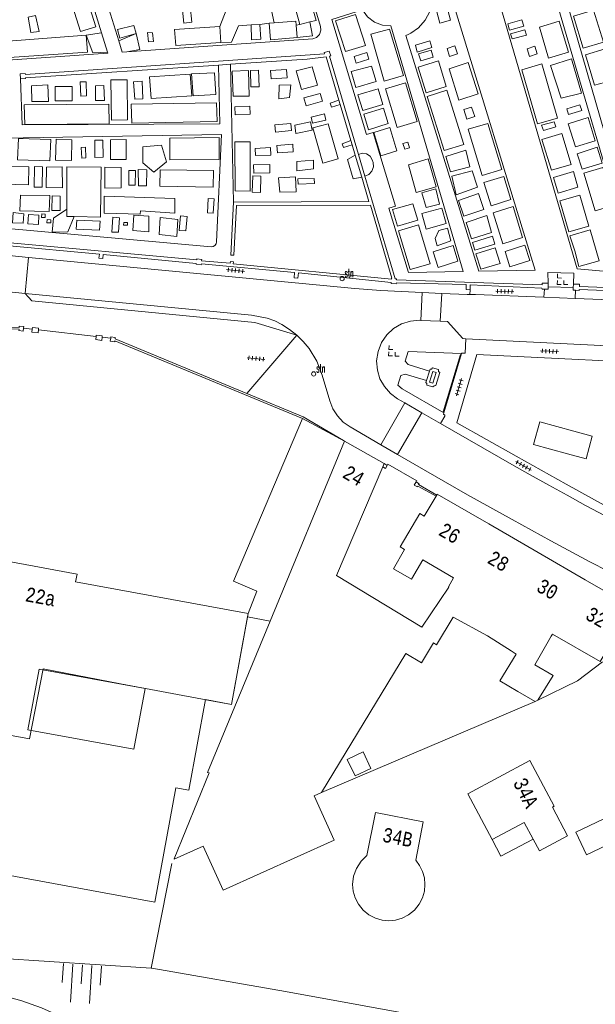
# Model space of a CAD drawing. Header units: metres. Extents: x 196790 to 198335, y 354523 to 356036.
# Tile 61 of 105: x 197818 to 197890, y 354711 to 354833. Entities that reach past the tile are written whole.
import ezdxf

# ---------------------------------------------------------------- set-up
doc = ezdxf.new("R2010")
doc.units = ezdxf.units.M
doc.linetypes.add('DGN Style 2', pattern=[186.027128, 111.616277, -74.410851])
for name, color, linetype, lineweight in [('afdak', 252, 'DGN Style 2', 18), ('bij- of bedrijfsgebouw', 252, 'Continuous', 18), ('functiescheiding', 252, 'Continuous', 18), ('heg of haag', 252, 'Continuous', 18), ('hoofdgebouw', 252, 'Continuous', 18), ('huisnummer BAG', 252, 'Continuous', 18), ('kant asfaltverharding', 252, 'Continuous', 18), ('kant keiverharding', 252, 'Continuous', 18), ('kant klinkerverharding', 252, 'Continuous', 18), ('kant muur (extern)', 252, 'Continuous', 18), ('kant onverhard', 252, 'Continuous', 18), ('kant tegelverharding', 252, 'Continuous', 18), ('kunstwerken', 252, 'Continuous', 18), ('overige afscheidingen', 252, 'Continuous', 18), ('raster', 252, 'Continuous', 18), ('straatnaambord', 252, 'Continuous', 18), ('taludsymbool', 252, 'Continuous', 18), ('toekomstig hoofdgebouw', 252, 'Continuous', 18), ('tuinhuis', 252, 'DGN Style 2', 18), ('verh keisymbool', 2, 'Continuous', 0), ('verh tegelsymbool', 2, 'Continuous', 0), ('vlakafsluiter grijs', 252, 'DGN Style 2', 18), ('vlakafsluiter groen', 252, 'DGN Style 2', 18)]:
    doc.layers.add(name, color=color, linetype=linetype, lineweight=lineweight)
doc.styles.add('Style-Courier New', font='cour.ttf')
doc.styles.add('Style-simplex', font='simplex.shx')

# ---------------------------------------------------------------- blocks, each defined once
blk = doc.blocks.new('S435')
at = {"layer": 'straatnaambord', "color": 7, "linetype": 'Continuous', "lineweight": 0}
blk.add_circle((0, 0), 0.263, dxfattribs=at)
blk.add_circle((0, 0), 0.263, dxfattribs=at)
at = {"layer": 'straatnaambord', "color": 7, "linetype": 'Continuous', "lineweight": 0, "style": 'Style-simplex', "width": 0.428569}
blk.add_text('stn', height=1.05, dxfattribs=at).set_placement((0.32, 0.18))
blk = doc.blocks.new('TA')
at = {"layer": 'taludsymbool', "linetype": 'Continuous', "lineweight": 0}
for p, q in [((-0.5, 0), (-0.5, -0.5)), ((-0.25, 0), (-0.25, -1)), ((0, 0), (0, -0.5)), ((0.25, 0), (0.25, -1)), ((0.5, 0), (0.5, -0.5))]:
    blk.add_line(p, q, dxfattribs=at)
blk = doc.blocks.new('S651')
at = {"layer": 'verh keisymbool', "color": 7, "linetype": 'Continuous', "lineweight": 0}
for p, q in [((-0.41, 0.75), (-0.41, 0.25)), ((0.09, 0.25), (-0.41, 0.25)), ((-0.41, -0.05), (-0.41, -0.55)), ((-0.41, -0.55), (0.09, -0.55)), ((0.39, -0.05), (0.39, -0.55)), ((0.39, -0.55), (0.89, -0.55))]:
    blk.add_line(p, q, dxfattribs=at)
at = {"layer": 'verh keisymbool', "color": 7, "linetype": 'Continuous', "lineweight": 0, "flags": 128}
blk.add_lwpolyline([(-0.41, -0.05), (-0.41, -0.05), (-0.41, -0.55), (-0.41, -0.55), (-0.41, -0.05)], close=True, dxfattribs=at)
blk = doc.blocks.new('S642')
at = {"layer": 'verh tegelsymbool', "color": 252}
for p, q in [((-1.12, 0), (1.12, 0)), ((-0.9, -0.25), (-0.9, 0.25)), ((-0.45, -0.25), (-0.45, 0.25)), ((0, -0.25), (0, 0.25)), ((0.45, -0.25), (0.45, 0.25)), ((0.9, -0.25), (0.9, 0.25))]:
    blk.add_line(p, q, dxfattribs=at)

msp = doc.modelspace()

# ---------------------------------------------------------------- linework, layer by layer
at = {"layer": 'afdak'}
for p, q in [((197853.079, 354783.602), (197858.322, 354780.79)), ((197846.194, 354758.864), (197849.026, 354758.324))]:
    msp.add_line(p, q, dxfattribs=at)
at = {"layer": 'afdak', "flags": 128}
for points in [[(197846.269, 354759.272), (197847.361, 354762.071), (197844.448, 354763.298), (197853.079, 354783.602)], [(197876.732, 354731.069), (197877.826, 354729.008), (197881.86, 354731.149)]]:
    msp.add_lwpolyline(points, dxfattribs=at)
at = {"layer": 'bij- of bedrijfsgebouw'}
for p, q in [((197879.966, 354749.558), (197882.133, 354748.314)), ((197882.133, 354748.314), (197882.461, 354748.448))]:
    msp.add_line(p, q, dxfattribs=at)
at = {"layer": 'bij- of bedrijfsgebouw', "flags": 128}
msp.add_lwpolyline([(197882.461, 354748.448), (197884.368, 354751.563), (197882.069, 354752.882)], dxfattribs=at)
at = {"layer": 'functiescheiding'}
for p, q in [((197818.429, 354799.205), (197818.839, 354803.703)), ((197868.024, 354799.327), (197867.862, 354795.84)), ((197862.842, 354780.329), (197865.864, 354785.541))]:
    msp.add_line(p, q, dxfattribs=at)
at = {"layer": 'heg of haag'}
msp.add_line((197872.798, 354791.596), (197870.638, 354784.446), dxfattribs=at)
at = {"layer": 'hoofdgebouw'}
for p, q in [((197858.322, 354780.79), (197849.026, 354758.324)), ((197863.257, 354777.972), (197858.322, 354780.79)), ((197863.087, 354777.573), (197863.257, 354777.972)), ((197869.822, 354774.036), (197869.739, 354773.897)), ((197882.512, 354766.874), (197876.344, 354770.445)), ((197888.374, 354763.48), (197882.512, 354766.874)), ((197888.374, 354763.48), (197894.283, 354760.059)), ((197846.194, 354758.864), (197846.269, 354759.272)), ((197879.114, 354754.601), (197876.152, 354756.473)), ((197882.069, 354752.882), (197883.585, 354755.507)), ((197883.585, 354755.507), (197884.119, 354756.433)), ((197865.961, 354754.291), (197855.423, 354736.93)), ((197879.114, 354754.601), (197879.743, 354754.217)), ((197820.678, 354752.392), (197830.361, 354750.52)), ((197830.361, 354750.52), (197841.232, 354748.483)), ((197855.423, 354736.93), (197854.543, 354736.533))]:
    msp.add_line(p, q, dxfattribs=at)
at = {"layer": 'hoofdgebouw', "flags": 128}
for points in [[(197867.959, 354757.582), (197857.303, 354764.009), (197863.087, 354777.573)], [(197869.739, 354773.897), (197868.27, 354771.426), (197867.719, 354771.733), (197865.262, 354767.605), (197865.822, 354767.28), (197864.419, 354764.868), (197866.675, 354763.556), (197868.078, 354765.967), (197871.933, 354763.724)], [(197876.344, 354770.445), (197869.904, 354774.174), (197869.822, 354774.036)], [(197846.269, 354759.272), (197824.747, 354763.217), (197824.925, 354764.193), (197811.914, 354766.594), (197811.746, 354765.627), (197790.243, 354769.574)], [(197867.959, 354757.582), (197871.348, 354762.572), (197871.288, 354762.607), (197871.933, 354763.724)], [(197894.283, 354760.059), (197890.218, 354753.271), (197884.27, 354756.694), (197884.119, 354756.433)], [(197849.026, 354758.324), (197841.217, 354739.45), (197841.41, 354739.415), (197837.037, 354728.695)], [(197841.232, 354748.483), (197844.193, 354747.941), (197846.194, 354758.864)], [(197865.961, 354754.291), (197867.922, 354753.108), (197869.435, 354755.617), (197869.821, 354755.385), (197871.884, 354758.805), (197876.152, 354756.473)], [(197879.743, 354754.217), (197877.692, 354750.863), (197879.966, 354749.558)], [(197820.678, 354752.392), (197819.001, 354743.634), (197810.484, 354745.198)], [(197876.732, 354731.069), (197873.695, 354736.792), (197881.463, 354740.935), (197884.494, 354735.253), (197884.269, 354735.133), (197886.174, 354731.559), (197882.645, 354729.677), (197881.86, 354731.149)], [(197854.543, 354736.533), (197857.03, 354731.018), (197843.156, 354724.76), (197840.669, 354730.275)], [(197867.201, 354728.498), (197868.146, 354733.273), (197862.182, 354734.453), (197861.119, 354729.081)], [(197881.86, 354731.149), (197880.762, 354733.208), (197876.732, 354731.069)], [(197840.669, 354730.275), (197837.059, 354728.647), (197837.037, 354728.695)], [(197861.119, 354729.081), (197860.375, 354728.373), (197859.797, 354727.489), (197859.44, 354726.496), (197859.323, 354725.475), (197859.399, 354724.653), (197859.64, 354723.812), (197860.06, 354723.002), (197860.647, 354722.28), (197861.37, 354721.693), (197862.179, 354721.273), (197863.02, 354721.031), (197863.843, 354720.956), (197864.665, 354721.031), (197865.506, 354721.273), (197866.315, 354721.693), (197867.038, 354722.28), (197867.625, 354723.002), (197868.045, 354723.812), (197868.286, 354724.653), (197868.362, 354725.475), (197868.288, 354726.291), (197868.062, 354727.094), (197867.692, 354727.842), (197867.201, 354728.498)]]:
    msp.add_lwpolyline(points, dxfattribs=at)
at = {"layer": 'kant asfaltverharding'}
for p, q in [((197870.457, 354799.208), (197870.266, 354795.752)), ((197883.209, 354798.729), (197887.123, 354798.577)), ((197864.931, 354779.122), (197867.963, 354784.324)), ((197867.963, 354784.324), (197870.319, 354782.974))]:
    msp.add_line(p, q, dxfattribs=at)
at = {"layer": 'kant asfaltverharding', "flags": 128}
for points in [[(197873.967, 354799.06), (197873.632, 354799.06), (197870.457, 354799.208)], [(197883.209, 354798.729), (197874.663, 354799.06), (197873.967, 354799.06)], [(197924.785, 354794.203), (197921.446, 354794.929), (197908.861, 354797.155), (197907.731, 354797.344), (197906.598, 354797.513), (197905.923, 354797.603), (197905.247, 354797.686), (197901.294, 354798.021), (197900.405, 354798.062), (197887.123, 354798.577)], [(197873.464, 354793.552), (197873.099, 354793.57), (197871.156, 354795.718), (197870.266, 354795.752)], [(197873.464, 354793.552), (197896.248, 354792.422), (197901.294, 354792.063), (197902.543, 354791.941), (197903.788, 354791.806), (197911.284, 354790.785), (197916.208, 354789.878), (197921.083, 354788.734), (197925.894, 354787.348), (197930.642, 354785.758), (197935.364, 354783.991), (197940.007, 354782.053)], [(197870.319, 354782.974), (197879.221, 354777.873), (197881.511, 354776.577), (197883.807, 354775.294), (197886.111, 354774.025), (197888.423, 354772.769), (197890.859, 354771.463)], [(197891.254, 354764.562), (197888.962, 354765.735), (197884.086, 354768.327), (197879.248, 354770.99), (197876.465, 354772.537), (197873.688, 354774.097), (197870.919, 354775.67), (197868.158, 354777.257), (197864.931, 354779.122)], [(197822.973, 354708.972), (197820.471, 354710.091), (197817.884, 354711), (197815.18, 354711.726), (197812.418, 354712.18), (197811.321, 354712.231), (197810.98, 354712.224), (197810.517, 354712.2)]]:
    msp.add_lwpolyline(points, dxfattribs=at)
at = {"layer": 'kant keiverharding', "flags": 128}
for points in [[(197886.888, 354800.359), (197886.967, 354801.714), (197883.702, 354801.802), (197883.759, 354800.469)], [(197868.916, 354789.506), (197866.257, 354790.323), (197865.9, 354790.746), (197866.271, 354791.954), (197872.935, 354791.695)], [(197870.724, 354784.315), (197865.514, 354787.309), (197864.989, 354787.763), (197865.359, 354788.973), (197865.879, 354789.146), (197868.555, 354788.344)]]:
    msp.add_lwpolyline(points, dxfattribs=at)
at = {"layer": 'kant klinkerverharding'}
for p, q in [((197816.442, 354803.932), (197818.839, 354803.703)), ((197816.026, 354799.436), (197818.429, 354799.205)), ((197868.024, 354799.327), (197870.457, 354799.208)), ((197870.266, 354795.752), (197867.862, 354795.84)), ((197865.864, 354785.541), (197867.963, 354784.324)), ((197862.842, 354780.329), (197864.931, 354779.122))]:
    msp.add_line(p, q, dxfattribs=at)
at = {"layer": 'kant klinkerverharding', "flags": 128}
for points in [[(197818.839, 354803.703), (197859.584, 354799.819), (197862.862, 354799.582), (197868.024, 354799.327)], [(197852.356, 354793.998), (197851.466, 354794.716), (197850.501, 354795.33), (197849.604, 354795.769), (197848.663, 354796.106), (197846.705, 354796.487), (197818.429, 354799.205)], [(197867.862, 354795.84), (197867.702, 354795.846), (197866.545, 354795.759), (197865.436, 354795.419), (197864.43, 354794.841), (197863.58, 354794.051), (197862.92, 354793.074), (197862.498, 354791.973), (197862.33, 354790.807), (197862.415, 354789.632), (197862.738, 354788.555), (197863.289, 354787.574), (197864.037, 354786.736), (197864.945, 354786.073), (197865.864, 354785.541)], [(197862.842, 354780.329), (197859.008, 354782.545), (197858.157, 354783.151), (197857.423, 354783.921), (197856.85, 354784.818), (197856.465, 354785.789), (197855.528, 354789.009), (197854.867, 354790.739), (197853.901, 354792.318), (197853.167, 354793.194), (197852.356, 354793.998)]]:
    msp.add_lwpolyline(points, dxfattribs=at)
at = {"layer": 'kant muur (extern)'}
for p, q in [((197844.084, 354827.78), (197842.593, 354827.683)), ((197857.775, 354822.773), (197857.615, 354823.311)), ((197859.107, 354818.28), (197857.775, 354822.773)), ((197859.266, 354817.743), (197859.107, 354818.28)), ((197859.645, 354816.465), (197859.266, 354817.743)), ((197860.458, 354813.723), (197859.645, 354816.465)), ((197860.067, 354816.546), (197860.868, 354813.832)), ((197883.759, 354800.469), (197883.748, 354800.007)), ((197886.871, 354799.932), (197886.888, 354800.359)), ((197868.916, 354789.506), (197868.555, 354788.344)), ((197846.114, 354786.724), (197853.165, 354783.804)), ((197853.165, 354783.804), (197858.191, 354780.87)), ((197858.191, 354780.87), (197858.322, 354780.79)), ((197863.65, 354777.744), (197863.257, 354777.972))]:
    msp.add_line(p, q, dxfattribs=at)
at = {"layer": 'kant muur (extern)', "flags": 128}
for points in [[(197817.864, 354825.99), (197817.818, 354826.606), (197818.457, 354826.651), (197818.472, 354826.52), (197855.836, 354829.079), (197855.795, 354829.254), (197856.39, 354829.428), (197856.614, 354828.844), (197856.453, 354828.78), (197860.067, 354816.546)], [(197857.615, 354823.311), (197856.017, 354828.702), (197853.665, 354828.409), (197844.084, 354827.78)], [(197842.593, 354827.683), (197818.502, 354826.102), (197818.49, 354826.023), (197817.864, 354825.99)], [(197844.455, 354810.574), (197861.368, 354810.652), (197860.458, 354813.723)], [(197860.868, 354813.832), (197864.649, 354801.033), (197864.816, 354801.035), (197864.806, 354800.908), (197882.98, 354800.272), (197883.006, 354800.499), (197883.759, 354800.469)], [(197815.27, 354805.515), (197815.326, 354805.883), (197816.078, 354805.826), (197816.092, 354805.544), (197839.859, 354803.399), (197839.864, 354803.499), (197840.503, 354803.454), (197840.47, 354803.288), (197844.044, 354802.987), (197844.066, 354803.166), (197844.447, 354803.134), (197844.419, 354802.912), (197864.178, 354800.984), (197864.193, 354801.091), (197864.243, 354801.086), (197861.562, 354810.229), (197844.846, 354810.153), (197844.511, 354803.973), (197844.131, 354803.991), (197844.455, 354810.574)], [(197815.215, 354805.148), (197815.997, 354805.062), (197816.015, 354805.167), (197827.71, 354804.084), (197827.659, 354803.612), (197828.159, 354803.566), (197828.202, 354804.037), (197839.806, 354802.951), (197839.804, 354802.842), (197840.433, 354802.782), (197840.459, 354802.904), (197852.079, 354801.826), (197852.009, 354801.139), (197852.504, 354801.095), (197852.582, 354801.775), (197864.142, 354800.571), (197864.132, 354800.441), (197864.781, 354800.419), (197864.794, 354800.532), (197873.5, 354800.305), (197873.497, 354799.684), (197873.985, 354799.668)], [(197873.985, 354799.668), (197873.989, 354799.668), (197874.014, 354800.283), (197882.963, 354799.858), (197882.982, 354799.75), (197883.271, 354799.739)], [(197883.748, 354800.007), (197883.742, 354799.721), (197883.271, 354799.739)], [(197886.871, 354799.932), (197886.857, 354799.601), (197887.163, 354799.595)], [(197925.255, 354796.313), (197924.714, 354796.411), (197924.677, 354796.176), (197906.966, 354799.322), (197906.644, 354799.321), (197906.643, 354799.419), (197906.083, 354799.462), (197906.068, 354799.352), (197887.653, 354800.05), (197887.655, 354800.345), (197886.888, 354800.359)], [(197887.163, 354799.595), (197887.621, 354799.587), (197887.629, 354799.702), (197906.028, 354798.987), (197906.013, 354798.902), (197906.579, 354798.852), (197906.589, 354798.968), (197915.343, 354797.43), (197915.242, 354796.807), (197915.736, 354796.724), (197915.849, 354797.335), (197924.57, 354795.728), (197924.601, 354795.649), (197925.129, 354795.555)], [(197818.249, 354794.883), (197818.212, 354794.497), (197817.671, 354794.578), (197817.683, 354794.729), (197795.546, 354795.482)], [(197795.565, 354795.702), (197817.7, 354794.948), (197817.71, 354795.116), (197818.266, 354795.062), (197818.249, 354794.883)], [(197819.319, 354794.756), (197819.34, 354794.935), (197820.127, 354794.856), (197820.105, 354794.677)], [(197819.319, 354794.756), (197819.274, 354794.372), (197820.059, 354794.302), (197820.105, 354794.677)], [(197827.293, 354793.827), (197827.246, 354793.435), (197828.007, 354793.318), (197828.055, 354793.734)], [(197828.055, 354793.734), (197828.075, 354793.913), (197827.314, 354794.006), (197827.293, 354793.827)], [(197853.079, 354783.602), (197829.638, 354793.308), (197829.62, 354793.16), (197829.074, 354793.23), (197829.122, 354793.608)], [(197829.122, 354793.608), (197829.145, 354793.787), (197829.689, 354793.715), (197829.66, 354793.537), (197846.114, 354786.724)], [(197868.555, 354788.344), (197868.483, 354788.112), (197868.593, 354787.959), (197868.595, 354787.77), (197869.361, 354787.533), (197869.506, 354787.688), (197869.718, 354787.707), (197870.202, 354789.351), (197870.036, 354789.483), (197870.047, 354789.695), (197869.317, 354789.907), (197869.194, 354789.746), (197868.991, 354789.747), (197868.916, 354789.506)], [(197863.087, 354777.573), (197863.434, 354777.372), (197863.65, 354777.744)], [(197869.739, 354773.897), (197867.473, 354775.175), (197867.424, 354775.085), (197867.017, 354775.3), (197867.243, 354775.69), (197867.306, 354775.653)], [(197869.822, 354774.036), (197867.563, 354775.36), (197867.621, 354775.468), (197867.306, 354775.653)]]:
    msp.add_lwpolyline(points, dxfattribs=at)
at = {"layer": 'kant onverhard'}
for p, q in [((197824.037, 354850.396), (197830.136, 354830.712)), ((197822.954, 354848.012), (197827.979, 354831.713)), ((197844.229, 354836.368), (197842.744, 354832.512)), ((197849.542, 354832.956), (197848.829, 354836.14)), ((197847.749, 354832.747), (197848.898, 354832.908)), ((197827.979, 354831.713), (197828.73, 354829.276)), ((197852.744, 354832.759), (197852.273, 354832.645)), ((197844.455, 354810.574), (197844.084, 354827.78))]:
    msp.add_line(p, q, dxfattribs=at)
at = {"layer": 'kant onverhard', "flags": 128}
for points in [[(197831.147, 354829.35), (197854.356, 354830.958), (197854.815, 354831.13), (197855.194, 354831.515), (197855.365, 354832.028), (197855.31, 354832.515), (197847.827, 354857.585), (197824.037, 354850.396)], [(197885.181, 354838.615), (197886.981, 354840.458), (197891.349, 354841.873), (197903.798, 354800.881), (197895.895, 354801.548), (197885.181, 354838.615)], [(197891.587, 354801.912), (197887.363, 354802.269), (197876.771, 354838.621), (197879.128, 354839.304), (197884.053, 354838.196), (197894.782, 354801.642)], [(197866.576, 354831.65), (197866.276, 354831.496), (197865.987, 354831.369), (197875.079, 354801.982), (197882.135, 354802.116), (197871.679, 354836.136), (197869.3, 354835.511), (197868.974, 354834.352), (197868.382, 354833.267), (197867.559, 354832.346), (197866.576, 354831.65)], [(197860.553, 354834.56), (197861.176, 354833.716), (197862.044, 354833.052), (197863.065, 354832.661), (197864.111, 354832.574), (197873.15, 354801.945), (197866.304, 354801.815), (197863.868, 354809.838), (197864.691, 354810.067), (197861.896, 354819.269), (197861.08, 354819.02), (197856.719, 354833.384), (197860.553, 354834.56)], [(197852.423, 354831.133), (197854.314, 354831.344), (197853.989, 354833.061)], [(197842.889, 354830.492), (197844.21, 354830.527), (197845.074, 354832.575), (197846.641, 354832.694)], [(197830.136, 354830.712), (197830.57, 354829.31), (197831.147, 354829.35)], [(197828.73, 354829.276), (197828.759, 354829.183), (197803.729, 354827.439)], [(197886.651, 354828.467), (197884.05, 354827.646), (197885.358, 354823.572), (197887.901, 354824.163), (197886.651, 354828.467)], [(197842.593, 354827.683), (197842.752, 354820.344), (197818.085, 354820.211), (197817.864, 354825.99)], [(197850.118, 354823.469), (197851.443, 354823.623), (197851.595, 354825.212), (197850.156, 354825.173), (197850.118, 354823.469)], [(197841.662, 354805.012), (197841.904, 354805.038), (197842.135, 354805.177), (197842.28, 354805.403), (197842.313, 354805.644), (197842.963, 354819.011), (197815.734, 354818.571), (197815.375, 354807.394), (197841.662, 354805.012)], [(197833.117, 354817.496), (197835.474, 354817.689), (197836.096, 354815.636), (197834.509, 354814.316), (197833.148, 354815.511), (197833.117, 354817.496)], [(197823.628, 354809.709), (197821.991, 354808.599), (197821.824, 354806.849), (197823.777, 354806.885), (197824.541, 354808.783)], [(197871.158, 354807.359), (197871.579, 354805.771), (197869.867, 354805.146), (197869.65, 354806.072), (197870.112, 354807.062), (197871.158, 354807.359)], [(197875.317, 354802.229), (197877.747, 354802.946), (197877.144, 354804.874), (197874.702, 354804.158), (197875.317, 354802.229)]]:
    msp.add_lwpolyline(points, dxfattribs=at)
at = {"layer": 'kant tegelverharding'}
for p, q in [((197883.209, 354798.729), (197883.271, 354799.739)), ((197873.985, 354799.668), (197873.967, 354799.06)), ((197887.123, 354798.577), (197887.163, 354799.595)), ((197870.724, 354784.315), (197872.935, 354791.695))]:
    msp.add_line(p, q, dxfattribs=at)
at = {"layer": 'kant tegelverharding', "flags": 128}
for points in [[(197872.935, 354791.695), (197872.955, 354791.762), (197873.39, 354791.77), (197873.464, 354793.552)], [(197890.734, 354772.794), (197889.149, 354773.661), (197885.987, 354775.408), (197882.872, 354777.14), (197879.766, 354778.888), (197872.356, 354783.081), (197874.83, 354791.604), (197901.94, 354790.262)], [(197870.724, 354784.315), (197870.666, 354784.122), (197870.861, 354784.008), (197870.844, 354783.876), (197870.319, 354782.974)], [(197863.65, 354777.744), (197863.734, 354777.886), (197867.346, 354775.818), (197867.306, 354775.653)]]:
    msp.add_lwpolyline(points, dxfattribs=at)
at = {"layer": 'kunstwerken', "flags": 128}
msp.add_lwpolyline([(197869.766, 354789.332), (197869.342, 354789.452), (197868.926, 354788.128), (197869.359, 354787.993), (197869.766, 354789.332)], dxfattribs=at)
at = {"layer": 'overige afscheidingen'}
for p, q in [((197849.542, 354832.956), (197848.898, 354832.908)), ((197853.989, 354833.061), (197852.744, 354832.759)), ((197842.744, 354832.512), (197842.889, 354830.492)), ((197846.641, 354832.694), (197847.749, 354832.747)), ((197852.273, 354832.645), (197852.423, 354831.133))]:
    msp.add_line(p, q, dxfattribs=at)
at = {"layer": 'overige afscheidingen', "flags": 128}
for points in [[(197826.259, 354835.611), (197827.272, 354832.467), (197825.345, 354831.882), (197824.343, 354835.053), (197826.259, 354835.611)], [(197852.744, 354832.759), (197852.168, 354834.848), (197854.132, 354835.415), (197854.767, 354833.25), (197853.989, 354833.061)], [(197869.59, 354835.277), (197870.94, 354835.631), (197871.546, 354833.284), (197870.211, 354832.928), (197869.59, 354835.277)], [(197839.037, 354835.031), (197839.264, 354833.028), (197838.239, 354832.924), (197838.055, 354834.946), (197839.037, 354835.031)], [(197889.393, 354834.55), (197886.897, 354833.798), (197888.102, 354829.794), (197890.646, 354830.534), (197889.393, 354834.55)], [(197818.808, 354833.648), (197819.156, 354831.762), (197820.182, 354831.894), (197819.747, 354833.859), (197818.808, 354833.648)], [(197852.423, 354831.133), (197849.087, 354830.829), (197848.898, 354832.908)], [(197852.273, 354832.645), (197852.222, 354833.155), (197849.542, 354832.956)], [(197858.43, 354829.365), (197860.918, 354830.121), (197859.691, 354833.982), (197857.209, 354833.221), (197858.43, 354829.365)], [(197878.925, 354832.043), (197878.696, 354832.844), (197880.439, 354833.335), (197880.697, 354832.545), (197878.925, 354832.043)], [(197885.107, 354833.153), (197882.653, 354832.414), (197883.798, 354828.549), (197886.281, 354829.29), (197885.107, 354833.153)], [(197832.294, 354831.636), (197832.001, 354832.611), (197829.989, 354832.124)], [(197829.989, 354832.124), (197830.245, 354831.023), (197832.294, 354831.636)], [(197834.359, 354831.703), (197834.46, 354830.632), (197833.84, 354830.565), (197833.705, 354831.75), (197834.359, 354831.703)], [(197842.889, 354830.492), (197837.249, 354830.113), (197837.088, 354832.108), (197842.744, 354832.512)], [(197846.641, 354832.694), (197846.714, 354830.829), (197847.851, 354830.897), (197847.749, 354832.747)], [(197863.914, 354832.161), (197861.585, 354831.523), (197863.25, 354825.683), (197865.674, 354826.387), (197863.914, 354832.161)], [(197881.024, 354831.405), (197880.814, 354832.084), (197879.048, 354831.592), (197879.229, 354830.96), (197881.024, 354831.405)], [(197807.303, 354827.989), (197807.071, 354829.956), (197826.06, 354831.415)], [(197826.06, 354831.415), (197826.214, 354829.298), (197807.303, 354827.989)], [(197869.22, 354829.858), (197868.961, 354830.713), (197867.177, 354830.18), (197867.405, 354829.3), (197869.22, 354829.858)], [(197859.752, 354827.941), (197861.339, 354828.402), (197861.091, 354829.252), (197859.506, 354828.757), (197859.752, 354827.941)], [(197867.551, 354829.075), (197867.865, 354828.226), (197869.392, 354828.673), (197869.121, 354829.541), (197867.551, 354829.075)], [(197871.134, 354829.743), (197871.44, 354828.769), (197872.416, 354829.068), (197872.108, 354830.075), (197871.134, 354829.743)], [(197881.432, 354828.753), (197882.384, 354829.094), (197882.089, 354830.028), (197881.124, 354829.726), (197881.432, 354828.753)], [(197890.862, 354829.704), (197888.4, 354828.947), (197889.545, 354825.18), (197892.023, 354825.847), (197890.862, 354829.704)], [(197868.505, 354824.23), (197871.025, 354825.011), (197870.055, 354828.198), (197867.52, 354827.426), (197868.505, 354824.23)], [(197873.771, 354827.993), (197871.38, 354827.229), (197872.575, 354823.301), (197874.996, 354824.082), (197873.771, 354827.993)], [(197839.214, 354826.591), (197842.069, 354826.717), (197842.258, 354824.028), (197839.431, 354823.845), (197839.214, 354826.591)], [(197844.306, 354826.934), (197846.336, 354826.996), (197846.391, 354823.809), (197844.425, 354823.787), (197844.306, 354826.934)], [(197847.643, 354824.987), (197847.582, 354827.045), (197846.585, 354826.998), (197846.618, 354824.982), (197847.643, 354824.987)], [(197849.152, 354825.971), (197849.067, 354827.004), (197851.086, 354827.129), (197851.16, 354826.103), (197849.152, 354825.971)], [(197852.292, 354826.966), (197854.269, 354827.451), (197854.923, 354825.168), (197852.956, 354824.635), (197852.292, 354826.966)], [(197859.722, 354824.891), (197862.268, 354825.626), (197861.697, 354827.552), (197859.138, 354826.888), (197859.722, 354824.891)], [(197884.912, 354821.062), (197882.407, 354820.338), (197880.44, 354827.101), (197882.933, 354827.827), (197884.912, 354821.062)], [(197826.061, 354825.614), (197825.309, 354825.591), (197825.379, 354823.816), (197826.097, 354823.841), (197826.061, 354825.614)], [(197829.152, 354825.849), (197831.179, 354825.848), (197831.225, 354820.857), (197829.203, 354820.818), (197829.152, 354825.849)], [(197832.132, 354823.424), (197833.154, 354823.469), (197833.04, 354825.659), (197831.974, 354825.586), (197832.132, 354823.424)], [(197833.986, 354826.201), (197834.193, 354823.526), (197839.269, 354823.856), (197839.062, 354826.566), (197833.986, 354826.201)], [(197821.257, 354825.202), (197821.352, 354823.156), (197819.288, 354823.129), (197819.243, 354825.104), (197821.257, 354825.202)], [(197824.303, 354825.02), (197824.327, 354823.243), (197822.185, 354823.211), (197822.181, 354825.007), (197824.303, 354825.02)], [(197828.35, 354823.28), (197827.245, 354823.281), (197827.212, 354825.092), (197828.258, 354825.121), (197828.35, 354823.28)], [(197860.593, 354822.012), (197863.105, 354822.788), (197862.501, 354824.729), (197859.976, 354823.973), (197860.593, 354822.012)], [(197865.924, 354825.465), (197863.438, 354824.734), (197864.897, 354819.907), (197867.387, 354820.638), (197865.924, 354825.465)], [(197870.751, 354817.02), (197873.217, 354817.788), (197871.105, 354824.546), (197868.638, 354823.76), (197870.751, 354817.02)], [(197853.254, 354823.619), (197855.287, 354824.152), (197855.574, 354823.188), (197853.548, 354822.609), (197853.254, 354823.619)], [(197857.615, 354823.311), (197856.535, 354822.921), (197856.697, 354822.416), (197857.775, 354822.773)], [(197818.314, 354822.746), (197818.383, 354820.29), (197828.948, 354820.357), (197828.885, 354822.812), (197818.314, 354822.746)], [(197831.779, 354820.433), (197842.404, 354820.642), (197842.313, 354822.987), (197831.688, 354822.825), (197831.779, 354820.433)], [(197844.603, 354822.493), (197846.49, 354822.571), (197846.521, 354821.558), (197844.653, 354821.474), (197844.603, 354822.493)], [(197861.311, 354819.628), (197863.783, 354820.404), (197863.194, 354822.326), (197860.722, 354821.561), (197861.311, 354819.628)], [(197874.174, 354822.454), (197873.217, 354822.146), (197873.594, 354820.953), (197874.575, 354821.271), (197874.174, 354822.454)], [(197887.718, 354822.74), (197886.092, 354822.239), (197886.287, 354821.521), (197887.954, 354822.015), (197887.718, 354822.74)], [(197852.241, 354819.154), (197854.264, 354819.554), (197854.085, 354820.59), (197852.097, 354820.184), (197852.241, 354819.154)], [(197854.139, 354821.208), (197855.815, 354821.585), (197855.986, 354820.815), (197854.327, 354820.46), (197854.139, 354821.208)], [(197882.905, 354820.172), (197883.162, 354819.51), (197884.707, 354819.975), (197884.498, 354820.599), (197882.905, 354820.172)], [(197888.752, 354821.13), (197886.256, 354820.37), (197887.148, 354817.489), (197889.629, 354818.224), (197888.752, 354821.13)], [(197851.691, 354819.505), (197851.618, 354820.392), (197849.619, 354820.226), (197849.709, 354819.327), (197851.691, 354819.505)], [(197854.361, 354819.863), (197856.268, 354820.363), (197857.541, 354816.009), (197855.589, 354815.462), (197854.361, 354819.863)], [(197862.836, 354816.378), (197864.845, 354816.991), (197863.975, 354819.903), (197861.975, 354819.293), (197862.836, 354816.378)], [(197873.752, 354819.673), (197876.197, 354820.414), (197877.97, 354814.651), (197875.508, 354813.909), (197873.752, 354819.673)], [(197817.626, 354818.547), (197817.499, 354815.859), (197821.542, 354815.758), (197821.666, 354818.419), (197817.626, 354818.547)], [(197822.319, 354818.438), (197822.239, 354815.837), (197824.209, 354815.792), (197824.277, 354818.377), (197822.319, 354818.438)], [(197827.127, 354818.31), (197827.133, 354816.165), (197828.168, 354816.198), (197828.141, 354818.336), (197827.127, 354818.31)], [(197829.085, 354818.361), (197829.095, 354815.889), (197831.058, 354815.911), (197831.069, 354818.416), (197829.085, 354818.361)], [(197836.492, 354815.846), (197836.493, 354818.579), (197842.682, 354818.642), (197842.681, 354815.894), (197836.492, 354815.846)], [(197846.543, 354811.956), (197844.673, 354812.014), (197844.61, 354818.117), (197846.534, 354818.107), (197846.543, 354811.956)], [(197859.107, 354818.28), (197858.025, 354817.877), (197858.191, 354817.418), (197859.266, 354817.743)], [(197884.142, 354814.563), (197886.614, 354815.277), (197885.466, 354819.135), (197882.96, 354818.423), (197884.142, 354814.563)], [(197825.437, 354817.416), (197825.501, 354816.07), (197826.02, 354816.097), (197825.964, 354817.452), (197825.437, 354817.416)], [(197849.076, 354817.408), (197847.179, 354817.281), (197847.219, 354816.393), (197849.137, 354816.463), (197849.076, 354817.408)], [(197849.949, 354816.721), (197851.919, 354816.863), (197851.844, 354817.818), (197849.882, 354817.67), (197849.949, 354816.721)], [(197866.431, 354817.375), (197865.833, 354817.188), (197865.595, 354817.893), (197866.216, 354818.087), (197866.431, 354817.375)], [(197871.542, 354814.358), (197873.96, 354815.001), (197873.463, 354817.052), (197870.95, 354816.295), (197871.542, 354814.358)], [(197889.857, 354817.452), (197890.475, 354815.457), (197887.983, 354814.71), (197887.36, 354816.634), (197889.857, 354817.452)], [(197852.379, 354814.511), (197854.457, 354814.759), (197854.429, 354815.834), (197852.353, 354815.653), (197852.379, 354814.511)], [(197859.645, 354816.465), (197858.673, 354815.898), (197859.384, 354813.493), (197860.458, 354813.723)], [(197860.067, 354816.546), (197860.536, 354816.697), (197861.077, 354816.622), (197861.525, 354816.309), (197861.766, 354815.88), (197861.875, 354815.537), (197861.927, 354815.011), (197861.747, 354814.463), (197861.353, 354814.04), (197860.868, 354813.832)], [(197868.761, 354815.989), (197866.291, 354815.237), (197867.271, 354811.807), (197869.752, 354812.513), (197868.761, 354815.989)], [(197818.907, 354814.991), (197818.853, 354812.743), (197815.715, 354812.842), (197815.775, 354815.037), (197818.907, 354814.991)], [(197820.619, 354815.001), (197820.584, 354812.46), (197819.566, 354812.458), (197819.604, 354815.046), (197820.619, 354815.001)], [(197823.081, 354814.99), (197823.096, 354812.381), (197821.056, 354812.428), (197821.093, 354814.967), (197823.081, 354814.99)], [(197824.541, 354808.783), (197827.859, 354808.733), (197827.922, 354814.935), (197823.645, 354814.991), (197823.628, 354809.709)], [(197830.411, 354814.922), (197828.394, 354814.95), (197828.401, 354812.334), (197830.449, 354812.361), (197830.411, 354814.922)], [(197832.232, 354814.518), (197832.195, 354812.692), (197831.38, 354812.713), (197831.402, 354814.528), (197832.232, 354814.518)], [(197833.643, 354814.63), (197833.604, 354812.634), (197832.578, 354812.626), (197832.568, 354814.64), (197833.643, 354814.63)], [(197841.975, 354814.531), (197841.898, 354812.471), (197835.248, 354812.566), (197835.298, 354814.615), (197841.975, 354814.531)], [(197848.993, 354815.269), (197849.005, 354814.253), (197846.996, 354814.221), (197846.962, 354815.232), (197848.993, 354815.269)], [(197872.274, 354811.519), (197874.912, 354812.439), (197874.273, 354814.493), (197871.719, 354813.836), (197872.274, 354811.519)], [(197890.555, 354814.917), (197892.015, 354810.207), (197889.622, 354809.493), (197888.187, 354814.2), (197890.555, 354814.917)], [(197846.859, 354813.874), (197847.87, 354813.834), (197847.815, 354811.812), (197846.788, 354811.842), (197846.859, 354813.874)], [(197852.178, 354813.748), (197852.266, 354811.872), (197850.26, 354811.838), (197850.087, 354813.612), (197852.178, 354813.748)], [(197854.554, 354812.896), (197852.549, 354812.826), (197852.493, 354813.487), (197854.525, 354813.535), (197854.554, 354812.896)], [(197875.722, 354813.039), (197876.615, 354810.112), (197879.086, 354810.912), (197878.217, 354813.797), (197875.722, 354813.039)], [(197884.976, 354811.71), (197887.465, 354812.442), (197886.908, 354814.399), (197884.397, 354813.654), (197884.976, 354811.71)], [(197869.704, 354812.268), (197870.184, 354810.353), (197868.505, 354809.92), (197867.976, 354811.747), (197869.704, 354812.268)], [(197817.781, 354809.523), (197817.854, 354811.471), (197821.504, 354811.397), (197821.441, 354809.407), (197817.781, 354809.523)], [(197821.779, 354809.563), (197822.807, 354809.565), (197822.833, 354811.352), (197821.809, 354811.366), (197821.779, 354809.563)], [(197828.311, 354811.339), (197828.305, 354809.203), (197832.811, 354809.107), (197832.844, 354809.484), (197837.125, 354809.229), (197837.112, 354811.04), (197828.311, 354811.339)], [(197841.229, 354809.251), (197841.926, 354809.209), (197842.029, 354810.995), (197841.302, 354811.032), (197841.229, 354809.251)], [(197875.699, 354809.671), (197875.054, 354811.648), (197872.559, 354810.789), (197873.206, 354808.843), (197875.699, 354809.671)], [(197886.304, 354806.876), (197888.822, 354807.609), (197887.679, 354811.476), (197885.191, 354810.765), (197886.304, 354806.876)], [(197823.628, 354809.709), (197823.625, 354808.797), (197824.541, 354808.783)], [(197867.487, 354808.337), (197864.942, 354807.59), (197864.322, 354809.653), (197866.866, 354810.36), (197867.487, 354808.337)], [(197867.964, 354809.154), (197868.508, 354807.209), (197871.023, 354807.931), (197870.45, 354809.838), (197867.964, 354809.154)], [(197879.365, 354810.057), (197876.879, 354809.242), (197878.075, 354805.375), (197880.547, 354806.193), (197879.365, 354810.057)], [(197818.277, 354809.148), (197818.178, 354807.95), (197816.863, 354807.998), (197816.926, 354809.305), (197818.277, 354809.148)], [(197820.169, 354808.951), (197820.094, 354807.798), (197818.789, 354807.876), (197818.855, 354809.037), (197820.169, 354808.951)], [(197820.938, 354808.689), (197820.954, 354809.09), (197820.517, 354809.119), (197820.501, 354808.677), (197820.938, 354808.689)], [(197821.643, 354808.025), (197821.628, 354808.37), (197821.183, 354808.413), (197821.152, 354808.027), (197821.643, 354808.025)], [(197827.788, 354808.203), (197827.724, 354807.106), (197824.803, 354807.223), (197824.874, 354808.342), (197827.788, 354808.203)], [(197830.096, 354806.844), (197829.27, 354806.842), (197829.379, 354808.715), (197830.227, 354808.649), (197830.096, 354806.844)], [(197833.898, 354806.891), (197831.872, 354807.069), (197832.017, 354808.978), (197833.899, 354808.842), (197833.898, 354806.891)], [(197837.359, 354806.305), (197835.173, 354806.539), (197835.307, 354808.653), (197837.503, 354808.443), (197837.359, 354806.305)], [(197838.662, 354808.801), (197837.847, 354808.864), (197837.676, 354807.063), (197838.499, 354807.008), (197838.662, 354808.801)], [(197876.65, 354806.815), (197874.168, 354805.996), (197873.503, 354808.043), (197876.068, 354808.925), (197876.65, 354806.815)], [(197831.207, 354808.03), (197831.201, 354807.7), (197830.735, 354807.724), (197830.743, 354808.058), (197831.207, 354808.03)], [(197869.003, 354802.912), (197866.506, 354802.186), (197865.055, 354807.029), (197867.541, 354807.742), (197869.003, 354802.912)], [(197887.593, 354802.552), (197890.122, 354803.268), (197888.989, 354807.132), (197886.441, 354806.391), (197887.071, 354804.506), (197887.593, 354802.552)], [(197874.301, 354805.57), (197874.601, 354804.602), (197877.072, 354805.34), (197876.781, 354806.327), (197874.301, 354805.57)], [(197869.373, 354804.393), (197871.868, 354805.172), (197872.458, 354803.221), (197869.992, 354802.442), (197869.373, 354804.393)], [(197880.842, 354805.237), (197878.37, 354804.439), (197878.975, 354802.517), (197881.452, 354803.31), (197880.842, 354805.237)]]:
    msp.add_lwpolyline(points, dxfattribs=at)
at = {"layer": 'raster'}
for p, q in [((197886.871, 354799.932), (197883.748, 354800.007)), ((197847.099, 354795.581), (197819.287, 354798.258)), ((197819.319, 354794.756), (197818.249, 354794.883)), ((197827.293, 354793.827), (197820.105, 354794.677)), ((197829.122, 354793.608), (197828.055, 354793.734)), ((197882.133, 354748.314), (197855.423, 354736.93)), ((197836.744, 354728.074), (197834.193, 354715.026)), ((197834.193, 354715.026), (197811.094, 354716.531))]:
    msp.add_line(p, q, dxfattribs=at)
at = {"layer": 'raster', "flags": 128}
for points in [[(197890.528, 354753.265), (197887.402, 354750.87), (197882.461, 354748.448)], [(197907.747, 354682.73), (197891.722, 354696.247), (197879.059, 354706.997), (197850.955, 354712.116), (197834.264, 354715.021), (197834.193, 354715.026)]]:
    msp.add_lwpolyline(points, dxfattribs=at)
at = {"layer": 'toekomstig hoofdgebouw', "flags": 128}
for points in [[(197791.768, 354757.531), (197790.607, 354751.204), (197798.502, 354749.754), (197795.211, 354731.827), (197800.031, 354730.942), (197799.796, 354729.664), (197834.64, 354723.268), (197837.258, 354737.53), (197838.881, 354737.232), (197840.955, 354748.534), (197844.193, 354747.941), (197846.269, 354759.272), (197824.747, 354763.217), (197824.925, 354764.193), (197811.914, 354766.594), (197811.746, 354765.627), (197790.243, 354769.574), (197788.08, 354758.208), (197791.768, 354757.531)], [(197833.406, 354749.919), (197820.18, 354752.347), (197818.788, 354744.761), (197832.015, 354742.341), (197833.406, 354749.919)]]:
    msp.add_lwpolyline(points, dxfattribs=at)
at = {"layer": 'tuinhuis'}
for p, q in [((197858.661, 354741.076), (197860.634, 354742.019)), ((197860.634, 354742.019), (197861.616, 354739.964)), ((197859.642, 354739.021), (197858.661, 354741.076)), ((197861.616, 354739.964), (197859.642, 354739.021))]:
    msp.add_line(p, q, dxfattribs=at)
at = {"layer": 'tuinhuis', "flags": 128}
for points in [[(197886.178, 354779.214), (197881.919, 354780.374), (197882.683, 354783.177), (197886.942, 354782.017)], [(197886.942, 354782.017), (197889.239, 354781.391), (197888.475, 354778.588), (197886.178, 354779.214)], [(197888.533, 354729.156), (197887.182, 354731.998), (197890.598, 354733.622), (197891.949, 354730.78), (197888.533, 354729.156)]]:
    msp.add_lwpolyline(points, dxfattribs=at)
at = {"layer": 'vlakafsluiter grijs'}
for p, q in [((197819.287, 354798.258), (197818.429, 354799.205)), ((197847.099, 354795.581), (197852.356, 354793.998)), ((197852.356, 354793.998), (197846.114, 354786.724))]:
    msp.add_line(p, q, dxfattribs=at)
at = {"layer": 'vlakafsluiter groen'}
for p, q in [((197827.979, 354831.713), (197826.06, 354831.415)), ((197830.136, 354830.712), (197832.294, 354831.636))]:
    msp.add_line(p, q, dxfattribs=at)
at = {"layer": 'vlakafsluiter groen', "flags": 128}
for points in [[(197832.294, 354831.636), (197832.778, 354829.647), (197831.147, 354829.35)], [(197826.06, 354831.415), (197826.903, 354829.223), (197828.73, 354829.276)]]:
    msp.add_lwpolyline(points, dxfattribs=at)

# ---------------------------------------------------------------- block references
at = {"layer": 'straatnaambord'}
for p in [(197858.016, 354801.054), (197854.471, 354789.165)]:
    msp.add_blockref('S435', p, dxfattribs=at)
at = {"layer": 'taludsymbool', "xscale": 4.738021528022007, "yscale": 4.738021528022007, "zscale": 4.738021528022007, "rotation": 356.2728002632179}
msp.add_blockref('TA', (197825.591, 354715.456), dxfattribs=at)
at = {"layer": 'verh keisymbool', "color": 7, "linetype": 'Continuous', "lineweight": 0}
for p, rotation in [((197885.308, 354800.872), 358.4533897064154), ((197864.259, 354791.956), 357.7643631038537)]:
    msp.add_blockref('S651', p, dxfattribs=dict(at, rotation=rotation))
at = {"layer": 'verh tegelsymbool'}
for p, rotation in [((197844.699, 354802.063), 174.5460811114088), ((197878.325, 354799.461), 357.7643631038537), ((197847.268, 354791.074), 174.4890230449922), ((197883.907, 354791.997), 357.1919469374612), ((197872.621, 354787.497), 73.79481462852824), ((197880.662, 354777.705), 330.5110921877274)]:
    msp.add_blockref('S642', p, dxfattribs=dict(at, rotation=rotation))

# ---------------------------------------------------------------- texts
at = {"layer": 'huisnummer BAG', "style": 'Style-Courier New', "width": 0.694444}
for s, rotation, p in [('24', 329.74356, (197857.926, 354776.325)), ('26', 330.20538, (197869.917, 354769.142)), ('28', 330.20538, (197876.01, 354765.655)), ('30', 330.20538, (197882.128, 354762.153)), ('22a', 349.63368, (197818.358, 354760.823)), ('32', 330.20538, (197888.245, 354758.653)), ('34A', 296.87254, (197879.301, 354738.186)), ('34B', 348.81367, (197862.927, 354730.84))]:
    msp.add_text(s, height=1.8, rotation=rotation, dxfattribs=at).set_placement(p)

doc.saveas('drawing.dxf')
